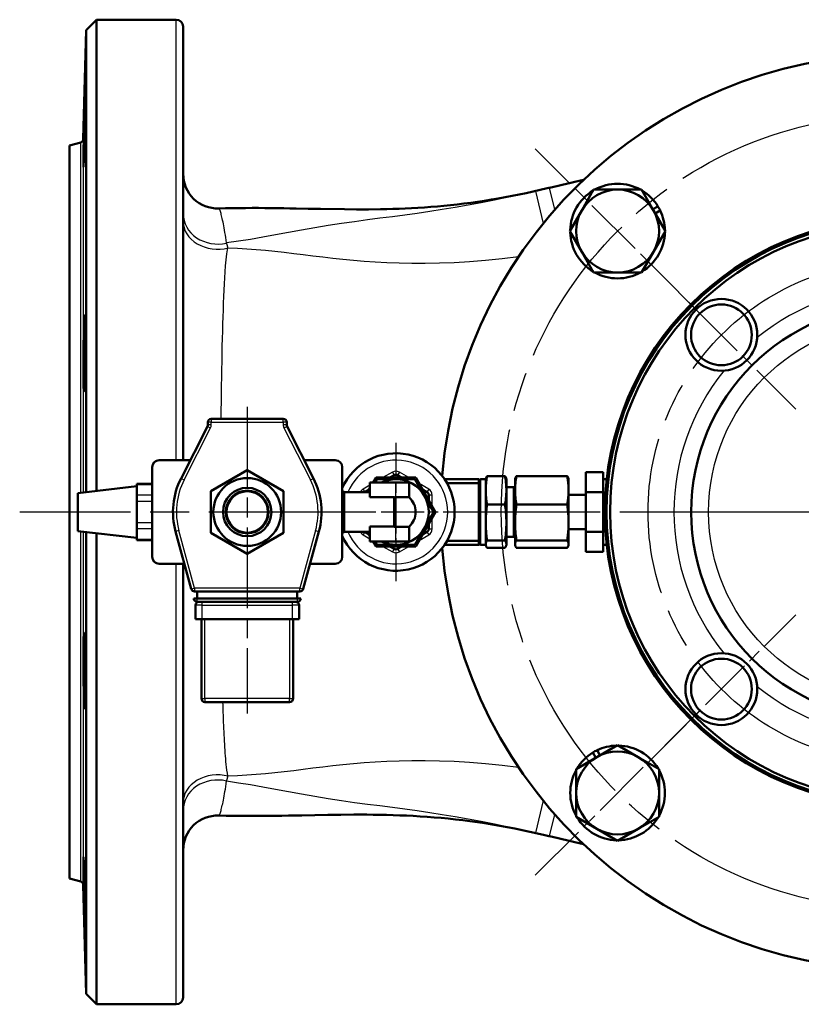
# Model space of a CAD drawing. Header units: millimetres. Extents: x 153 to 1407, y 510 to 1985.
# Tile 1 of 15: x 290 to 516, y 520 to 805. Entities that reach past the tile are written whole.
import ezdxf

# ---------------------------------------------------------------- set-up
doc = ezdxf.new("R2010")
doc.units = ezdxf.units.MM
doc.header["$LTSCALE"] = 8
doc.linetypes.add('CHAIN', pattern=[0.3543, 0.2362, -0.0295, 0.0591, -0.0295])
for name, color, linetype, lineweight in [('Gewinde(DIN)', 3, 'Continuous', 25), ('Mittellinie(DIN)', 4, 'CHAIN', 25), ('Mittelpunktmarkierung(DIN)', 4, 'CHAIN', 25), ('Sichtbare Kanten(DIN)', 7, 'Continuous', 50), ('Sichtbare tangentiale Kanten(DIN)', 3, 'Continuous', 25)]:
    doc.layers.add(name, color=color, linetype=linetype, lineweight=lineweight)

msp = doc.modelspace()

# ---------------------------------------------------------------- linework, layer by layer
at = {"layer": 'Gewinde(DIN)'}
msp.add_arc((355.6, 662.96), 7, 80, 350, dxfattribs=at)
at = {"layer": 'Mittellinie(DIN)', "linetype": 'CHAIN', "ltscale": 12.330686}
msp.add_line((355.6, 693.41), (355.6, 604.64), dxfattribs=at)
at = {"layer": 'Mittellinie(DIN)', "linetype": 'CHAIN', "ltscale": 23.990969}
for radius in [115, 72.5]:
    msp.add_circle((544.12, 662.96), radius, dxfattribs=at)
at = {"layer": 'Mittelpunktmarkierung(DIN)', "linetype": 'CHAIN', "ltscale": 9.361822}
for p, q in [((486.64, 720.45), (438.98, 768.11)), ((438.98, 557.82), (486.64, 605.47))]:
    msp.add_line(p, q, dxfattribs=at)
at = {"layer": 'Mittelpunktmarkierung(DIN)', "linetype": 'CHAIN', "ltscale": 8.445076}
for p, q in [((514.36, 692.73), (471.36, 735.72)), ((471.36, 590.2), (514.36, 633.19))]:
    msp.add_line(p, q, dxfattribs=at)
at = {"layer": 'Mittelpunktmarkierung(DIN)', "linetype": 'CHAIN', "ltscale": 5.555937}
msp.add_line((398.63, 682.96), (398.63, 642.96), dxfattribs=at)
at = {"layer": 'Mittelpunktmarkierung(DIN)', "linetype": 'CHAIN', "ltscale": 23.990969}
for p, q in [((797.79, 662.96), (289.73, 662.96)), ((624.12, 662.96), (464.12, 662.96))]:
    msp.add_line(p, q, dxfattribs=at)
at = {"layer": 'Mittelpunktmarkierung(DIN)', "linetype": 'CHAIN', "ltscale": 6.350798}
msp.add_line((424.35, 662.96), (378.63, 662.96), dxfattribs=at)
at = {"layer": 'Sichtbare Kanten(DIN)'}
for p, q in [((308.97, 802.46), (311.97, 805.46)), ((311.97, 669.09), (311.97, 805.46)), ((311.97, 805.46), (335.05, 805.46)), ((308.14, 770.88), (308.97, 802.46)), ((308.97, 802.46), (308.97, 668.74)), ((337.05, 803.46), (337.05, 677.96)), ((304.12, 769.06), (307.4, 769.94)), ((304.12, 556.86), (304.12, 769.06)), ((452.42, 750.28), (455.88, 756.28)), ((455.88, 756.28), (462.81, 756.28)), ((462.81, 756.28), (469.74, 756.28)), ((469.74, 756.28), (473.2, 750.28)), ((448.95, 744.28), (452.42, 750.28)), ((473, 750.62), (474.49, 751.43)), ((473.2, 750.28), (476.66, 744.28)), ((475.16, 750.2), (473.7, 749.41)), ((452.42, 738.28), (448.95, 744.28)), ((476.66, 744.28), (473.2, 738.28)), ((455.88, 732.28), (452.42, 738.28)), ((473.2, 738.28), (469.74, 732.28)), ((462.81, 732.28), (455.88, 732.28)), ((469.74, 732.28), (462.81, 732.28)), ((366.02, 689.96), (345.18, 689.96)), ((344.07, 687.75), (336.43, 672.7)), ((344.18, 688.96), (344.18, 688.2)), ((367.02, 688.2), (367.02, 688.96)), ((374.77, 672.7), (367.13, 687.75)), ((328.1, 649.96), (328.1, 675.96)), ((330.1, 677.96), (339.1, 677.96)), ((372.1, 677.96), (381.1, 677.96)), ((383.1, 675.96), (383.1, 649.96)), ((345.1, 669.02), (355.6, 675.09)), ((355.6, 675.09), (366.1, 669.02)), ((392.88, 672.92), (392.04, 671.46)), ((404.38, 672.92), (392.88, 672.92)), ((396.88, 672.92), (398.13, 673.64)), ((399.13, 673.64), (400.38, 672.92)), ((410.13, 662.96), (404.38, 672.92)), ((424.62, 672.46), (424.67, 672.65)), ((425.02, 673.35), (430.23, 673.35)), ((430.62, 672.46), (430.57, 672.65)), ((433.12, 672.46), (433.17, 672.65)), ((448.23, 673.35), (433.52, 673.35)), ((448.62, 672.46), (448.58, 672.65)), ((453.62, 674.46), (458.62, 674.46)), ((453.62, 668.71), (453.62, 674.46)), ((458.62, 674.46), (458.62, 668.71)), ((306.6, 668.46), (323.6, 670.46)), ((323.6, 670.89), (323.6, 671.15)), ((323.6, 671.15), (328.1, 671.15)), ((323.6, 670.06), (323.6, 670.89)), ((323.6, 670.06), (323.6, 668.62)), ((391.13, 669.89), (390.42, 668.66)), ((391.13, 667.21), (391.13, 671.46)), ((398.63, 671.46), (391.13, 671.46)), ((393.15, 672.46), (392.57, 671.46)), ((398.63, 672.46), (393.15, 672.46)), ((404.12, 672.46), (398.63, 672.46)), ((398.63, 671.46), (402.45, 671.46)), ((402.45, 667.23), (402.45, 671.46)), ((406.86, 667.71), (404.12, 672.46)), ((412.73, 672.46), (422.63, 672.46)), ((413.43, 671.33), (422.63, 671.33)), ((422.63, 671.33), (422.63, 672.46)), ((422.63, 671.33), (422.63, 654.6)), ((424.62, 672.46), (423.19, 672.46)), ((424.62, 653.46), (424.62, 672.46)), ((430.62, 653.46), (430.62, 672.46)), ((432.81, 670.15), (430.62, 670.15)), ((432.81, 670.15), (433.12, 670.46)), ((432.81, 655.77), (432.81, 670.15)), ((433.12, 669.33), (433.12, 672.46)), ((448.62, 669.33), (448.62, 672.46)), ((459.66, 672.46), (458.62, 672.46)), ((306.6, 668.46), (306.6, 657.46)), ((323.6, 667.79), (323.6, 668.62)), ((323.6, 666.06), (323.6, 667.79)), ((345.1, 656.9), (345.1, 669.02)), ((366.1, 669.02), (366.1, 656.9)), ((383.63, 668.66), (383.1, 669.2)), ((383.63, 668.66), (383.63, 657.26)), ((383.63, 668.66), (391.13, 668.66)), ((389.63, 668.74), (390.88, 669.46)), ((391.13, 668.97), (390.95, 668.66)), ((391.13, 667.21), (398.15, 667.21)), ((398.15, 658.72), (398.15, 667.21)), ((406.38, 669.46), (407.63, 668.74)), ((409.6, 662.96), (406.86, 667.71)), ((408.13, 667.87), (408.13, 666.43)), ((433.12, 669.12), (433.12, 669.33)), ((433.12, 660.03), (433.12, 669.12)), ((448.62, 669.33), (448.62, 669.12)), ((448.62, 660.03), (448.62, 669.12)), ((453.62, 667.96), (448.62, 667.96)), ((453.62, 668.71), (458.62, 668.71)), ((453.62, 657.21), (453.62, 668.71)), ((458.62, 668.71), (458.62, 657.21)), ((323.6, 664.4), (323.6, 666.06)), ((323.6, 664.4), (323.6, 661.53)), ((425.02, 665.1), (430.23, 665.1)), ((448.23, 665.1), (433.52, 665.1)), ((323.6, 659.87), (323.6, 661.53)), ((404.38, 653), (410.13, 662.96)), ((406.86, 658.21), (409.6, 662.96)), ((323.6, 658.14), (323.6, 659.87)), ((398.15, 658.72), (391.13, 658.72)), ((391.13, 654.46), (391.13, 658.72)), ((402.45, 654.46), (402.45, 658.7)), ((408.13, 659.5), (408.13, 658.06)), ((433.12, 659.78), (433.12, 660.03)), ((433.12, 653.67), (433.12, 659.78)), ((448.62, 660.03), (448.62, 659.78)), ((448.62, 653.67), (448.62, 659.78)), ((306.6, 657.46), (323.6, 655.46)), ((308.97, 657.18), (308.97, 523.46)), ((311.97, 520.46), (311.97, 656.83)), ((323.6, 657.31), (323.6, 658.14)), ((323.6, 657.31), (323.6, 655.87)), ((323.6, 655.04), (323.6, 655.87)), ((334.86, 657.29), (339.4, 640.7)), ((355.6, 650.84), (345.1, 656.9)), ((366.1, 656.9), (355.6, 650.84)), ((371.8, 640.7), (376.34, 657.29)), ((383.63, 657.26), (383.1, 656.73)), ((383.63, 657.26), (391.13, 657.26)), ((390.88, 656.47), (389.63, 657.19)), ((390.42, 657.26), (391.13, 656.03)), ((390.95, 657.26), (391.13, 656.95)), ((404.12, 653.46), (406.86, 658.21)), ((407.63, 657.19), (406.38, 656.47)), ((432.81, 655.77), (430.62, 655.77)), ((432.81, 655.77), (433.12, 655.46)), ((453.62, 657.96), (448.62, 657.96)), ((458.62, 657.21), (453.62, 657.21)), ((453.62, 651.46), (453.62, 657.21)), ((458.62, 657.21), (458.62, 651.46)), ((323.6, 654.77), (323.6, 655.04)), ((323.6, 654.77), (328.1, 654.77)), ((398.63, 654.46), (391.13, 654.46)), ((392.04, 654.46), (392.88, 653)), ((392.57, 654.46), (393.15, 653.46)), ((392.88, 653), (404.38, 653)), ((393.15, 653.46), (398.63, 653.46)), ((398.13, 652.28), (396.88, 653)), ((398.63, 654.46), (402.45, 654.46)), ((398.63, 653.46), (404.12, 653.46)), ((400.38, 653), (399.13, 652.28)), ((412.73, 653.46), (422.63, 653.46)), ((413.43, 654.6), (422.63, 654.6)), ((422.63, 653.46), (422.63, 654.6)), ((424.62, 653.46), (423.19, 653.46)), ((424.62, 653.46), (424.67, 653.28)), ((425.02, 654.71), (430.23, 654.71)), ((430.62, 653.46), (430.57, 653.28)), ((433.12, 653.62), (433.12, 653.67)), ((433.12, 653.46), (433.12, 653.62)), ((433.12, 653.46), (433.17, 653.28)), ((448.23, 654.71), (433.52, 654.71)), ((448.62, 653.46), (448.58, 653.28)), ((448.62, 653.67), (448.62, 653.62)), ((448.62, 653.46), (448.62, 653.62)), ((459.66, 653.46), (458.62, 653.46)), ((425.02, 652.58), (430.23, 652.58)), ((448.23, 652.58), (433.52, 652.58)), ((453.62, 651.46), (458.62, 651.46)), ((337.41, 647.96), (330.1, 647.96)), ((337.05, 647.96), (337.05, 522.46)), ((381.1, 647.96), (373.79, 647.96)), ((340.36, 639.96), (370.84, 639.96)), ((341.1, 639.96), (341.1, 637.96)), ((370.1, 639.96), (370.1, 637.96)), ((340.1, 637.96), (341.1, 637.96)), ((340.6, 635.96), (340.6, 631.96)), ((341.1, 637.96), (370.1, 637.96)), ((341.1, 636.96), (370.1, 636.96)), ((370.1, 637.96), (371.1, 637.96)), ((370.6, 631.96), (370.6, 635.96)), ((342.6, 631.96), (340.6, 631.96)), ((342.35, 631.96), (342.35, 608.96)), ((368.6, 631.96), (342.6, 631.96)), ((370.6, 631.96), (368.6, 631.96)), ((368.85, 608.96), (368.85, 631.96)), ((343.35, 607.96), (367.85, 607.96)), ((456.47, 591.84), (455.66, 593.33)), ((456.81, 592.04), (462.81, 595.5)), ((456.89, 594), (457.68, 592.54)), ((462.81, 595.5), (468.81, 592.04)), ((450.81, 588.57), (456.81, 592.04)), ((468.81, 592.04), (474.81, 588.57)), ((450.81, 581.65), (450.81, 588.57)), ((474.81, 588.57), (474.81, 581.65)), ((450.81, 574.72), (450.81, 581.65)), ((474.81, 581.65), (474.81, 574.72)), ((456.81, 571.25), (450.81, 574.72)), ((474.81, 574.72), (468.81, 571.25)), ((462.81, 567.79), (456.81, 571.25)), ((468.81, 571.25), (462.81, 567.79)), ((304.12, 556.86), (307.4, 555.98)), ((308.14, 555.04), (308.97, 523.46)), ((308.97, 523.46), (311.97, 520.46)), ((311.97, 520.46), (335.05, 520.46))]:
    msp.add_line(p, q, dxfattribs=at)
at = {"layer": 'Sichtbare Kanten(DIN)', "flags": 128}
for points in [[(308.45, 768.7), (308.37, 766.37), (308.3, 764.5), (308.24, 763.32), (308.2, 762.84), (308.18, 763.12), (308.17, 764.11), (308.19, 765.79), (308.23, 768.04), (308.29, 770.61), (308.35, 773.49), (308.43, 776.37), (308.5, 779), (308.57, 781.36), (308.64, 783.18), (308.69, 784.34), (308.72, 784.82), (308.75, 784.53), (308.75, 783.55), (308.73, 781.89), (308.7, 779.64), (308.65, 777.08), (308.59, 774.26), (308.52, 771.37), (308.45, 768.7)], [(347.34, 750.82), (349.3, 750.87), (351.25, 750.91), (353.18, 750.94), (355.09, 750.95), (356.98, 750.96), (358.86, 750.96), (360.72, 750.95), (362.56, 750.93), (364.38, 750.91), (366.18, 750.88), (367.97, 750.85), (369.75, 750.82), (373.27, 750.75), (376.77, 750.68), (383.71, 750.58), (387.19, 750.56), (390.68, 750.57), (394.2, 750.61), (395.97, 750.64), (397.76, 750.69), (399.55, 750.75), (401.36, 750.83), (403.19, 750.92), (405.02, 751.02), (406.87, 751.14), (408.74, 751.27), (410.63, 751.43), (412.53, 751.6), (414.45, 751.79), (416.38, 752.01), (418.33, 752.24), (420.3, 752.49), (422.27, 752.76), (424.26, 753.06), (426.26, 753.37), (428.27, 753.71), (430.29, 754.07), (432.31, 754.45), (434.34, 754.85), (436.37, 755.27), (438.4, 755.71), (440.42, 756.17), (442.45, 756.65), (442.95, 756.77), (443.08, 756.8), (443.11, 756.81), (443.12, 756.82), (443.12, 756.82), (443.12, 756.82), (443.12, 756.82), (443.12, 756.82), (443.12, 756.82), (443.12, 756.82)], [(308.45, 698.38), (308.37, 697.9), (308.3, 698.17), (308.24, 699.15), (308.2, 700.82), (308.18, 703.08), (308.17, 705.65), (308.19, 708.51), (308.23, 711.41), (308.29, 714.04), (308.35, 716.42), (308.43, 718.25), (308.5, 719.4), (308.57, 719.88), (308.64, 719.59), (308.69, 718.6), (308.72, 716.92), (308.75, 714.68), (308.75, 712.13), (308.73, 709.29), (308.7, 706.4), (308.65, 703.76), (308.59, 701.42), (308.52, 699.56), (308.45, 698.38)], [(398.13, 673.64), (398.17, 673.66), (398.21, 673.68), (398.25, 673.7), (398.29, 673.72), (398.33, 673.73), (398.37, 673.74), (398.42, 673.75), (398.46, 673.76), (398.5, 673.77), (398.54, 673.77), (398.59, 673.78), (398.63, 673.78), (398.67, 673.78), (398.72, 673.77), (398.76, 673.77), (398.8, 673.76), (398.85, 673.75), (398.89, 673.74), (398.93, 673.73), (398.97, 673.72), (399.01, 673.7), (399.05, 673.68), (399.09, 673.66), (399.13, 673.64)], [(425.02, 665.1), (424.95, 665.49), (424.89, 665.87), (424.84, 666.23), (424.79, 666.59), (424.75, 666.94), (424.72, 667.28), (424.69, 667.61), (424.67, 667.94), (424.65, 668.26), (424.64, 668.59), (424.63, 668.91), (424.62, 669.22), (424.63, 669.54), (424.64, 669.86), (424.65, 670.19), (424.67, 670.51), (424.69, 670.84), (424.72, 671.17), (424.75, 671.51), (424.79, 671.86), (424.84, 672.22), (424.89, 672.58), (424.95, 672.96), (425.02, 673.35)], [(425.02, 673.35), (425, 673.32), (424.98, 673.29), (424.95, 673.25), (424.94, 673.22), (424.92, 673.19), (424.9, 673.16), (424.88, 673.13), (424.86, 673.1), (424.85, 673.07), (424.83, 673.04), (424.82, 673.01), (424.8, 672.98), (424.79, 672.95), (424.77, 672.92), (424.76, 672.9), (424.75, 672.87), (424.74, 672.84), (424.73, 672.81), (424.72, 672.78), (424.71, 672.76), (424.7, 672.73), (424.69, 672.7), (424.68, 672.68), (424.67, 672.65)], [(430.57, 672.65), (430.57, 672.68), (430.56, 672.7), (430.55, 672.73), (430.54, 672.76), (430.53, 672.78), (430.52, 672.81), (430.51, 672.84), (430.5, 672.87), (430.49, 672.9), (430.47, 672.92), (430.46, 672.95), (430.45, 672.98), (430.43, 673.01), (430.42, 673.04), (430.4, 673.07), (430.39, 673.1), (430.37, 673.13), (430.35, 673.16), (430.33, 673.19), (430.31, 673.22), (430.29, 673.25), (430.27, 673.29), (430.25, 673.32), (430.23, 673.35)], [(430.23, 673.35), (430.3, 672.96), (430.36, 672.58), (430.41, 672.22), (430.46, 671.86), (430.5, 671.51), (430.53, 671.17), (430.56, 670.84), (430.58, 670.51), (430.6, 670.19), (430.61, 669.86), (430.62, 669.54), (430.62, 669.22), (430.62, 668.91), (430.61, 668.59), (430.6, 668.26), (430.58, 667.94), (430.56, 667.61), (430.53, 667.28), (430.5, 666.94), (430.46, 666.59), (430.41, 666.23), (430.36, 665.87), (430.3, 665.49), (430.23, 665.1)], [(433.12, 669.33), (433.13, 669.49), (433.13, 669.65), (433.13, 669.81), (433.14, 669.97), (433.14, 670.13), (433.15, 670.29), (433.16, 670.45), (433.17, 670.62), (433.18, 670.78), (433.2, 670.94), (433.21, 671.1), (433.23, 671.27), (433.24, 671.43), (433.26, 671.6), (433.28, 671.77), (433.3, 671.94), (433.32, 672.11), (433.35, 672.28), (433.37, 672.45), (433.4, 672.63), (433.43, 672.8), (433.46, 672.98), (433.49, 673.17), (433.52, 673.35)], [(433.52, 673.35), (433.5, 673.32), (433.48, 673.29), (433.46, 673.26), (433.44, 673.22), (433.42, 673.19), (433.4, 673.16), (433.38, 673.13), (433.37, 673.1), (433.35, 673.07), (433.33, 673.05), (433.32, 673.02), (433.3, 672.99), (433.29, 672.96), (433.28, 672.93), (433.26, 672.9), (433.25, 672.87), (433.24, 672.84), (433.23, 672.82), (433.22, 672.79), (433.21, 672.76), (433.2, 672.73), (433.19, 672.7), (433.18, 672.68), (433.17, 672.65)], [(448.23, 673.35), (448.26, 673.17), (448.29, 672.98), (448.32, 672.8), (448.35, 672.63), (448.38, 672.45), (448.4, 672.28), (448.43, 672.11), (448.45, 671.94), (448.47, 671.77), (448.49, 671.6), (448.51, 671.43), (448.52, 671.27), (448.54, 671.1), (448.55, 670.94), (448.57, 670.78), (448.58, 670.62), (448.59, 670.45), (448.6, 670.29), (448.6, 670.13), (448.61, 669.97), (448.62, 669.81), (448.62, 669.65), (448.62, 669.49), (448.62, 669.33)], [(448.58, 672.65), (448.57, 672.68), (448.56, 672.7), (448.55, 672.73), (448.54, 672.76), (448.53, 672.79), (448.52, 672.82), (448.51, 672.84), (448.5, 672.87), (448.49, 672.9), (448.47, 672.93), (448.46, 672.96), (448.45, 672.99), (448.43, 673.02), (448.42, 673.05), (448.4, 673.07), (448.38, 673.1), (448.37, 673.13), (448.35, 673.16), (448.33, 673.19), (448.31, 673.22), (448.29, 673.26), (448.27, 673.29), (448.25, 673.32), (448.23, 673.35)], [(389.52, 668.66), (389.53, 668.67), (389.53, 668.67), (389.54, 668.67), (389.54, 668.68), (389.55, 668.68), (389.55, 668.68), (389.55, 668.69), (389.56, 668.69), (389.56, 668.69), (389.57, 668.7), (389.57, 668.7), (389.58, 668.7), (389.58, 668.71), (389.58, 668.71), (389.59, 668.71), (389.59, 668.71), (389.6, 668.72), (389.6, 668.72), (389.61, 668.72), (389.61, 668.73), (389.62, 668.73), (389.62, 668.73), (389.63, 668.73), (389.63, 668.74)], [(402.45, 667.23), (402.44, 667.23), (402.41, 667.23), (402.37, 667.23), (402.32, 667.23), (402.24, 667.23), (402.15, 667.23), (402.05, 667.23), (401.93, 667.23), (401.79, 667.23), (401.65, 667.23), (401.49, 667.23), (401.32, 667.23), (401.15, 667.23), (400.96, 667.23), (400.76, 667.24), (400.54, 667.24), (400.32, 667.24), (400.09, 667.24), (399.85, 667.24), (399.61, 667.24), (399.36, 667.24), (399.12, 667.24), (398.87, 667.24), (398.63, 667.24)], [(407.63, 668.74), (407.67, 668.71), (407.7, 668.69), (407.74, 668.66), (407.77, 668.64), (407.81, 668.61), (407.84, 668.58), (407.87, 668.54), (407.9, 668.51), (407.92, 668.48), (407.95, 668.44), (407.97, 668.41), (408, 668.37), (408.02, 668.33), (408.04, 668.29), (408.05, 668.25), (408.07, 668.21), (408.08, 668.17), (408.1, 668.13), (408.11, 668.09), (408.11, 668.04), (408.12, 668), (408.13, 667.96), (408.13, 667.91), (408.13, 667.87)], [(433.52, 665.1), (433.49, 665.28), (433.46, 665.47), (433.43, 665.64), (433.4, 665.82), (433.37, 666), (433.35, 666.17), (433.32, 666.34), (433.3, 666.51), (433.28, 666.68), (433.26, 666.85), (433.24, 667.01), (433.23, 667.18), (433.21, 667.34), (433.2, 667.51), (433.18, 667.67), (433.17, 667.83), (433.16, 667.99), (433.15, 668.16), (433.14, 668.32), (433.14, 668.48), (433.13, 668.64), (433.13, 668.8), (433.13, 668.96), (433.12, 669.12)], [(448.62, 669.12), (448.62, 668.96), (448.62, 668.8), (448.62, 668.64), (448.61, 668.48), (448.6, 668.32), (448.6, 668.16), (448.59, 667.99), (448.58, 667.83), (448.57, 667.67), (448.55, 667.51), (448.54, 667.34), (448.52, 667.18), (448.51, 667.01), (448.49, 666.85), (448.47, 666.68), (448.45, 666.51), (448.43, 666.34), (448.4, 666.17), (448.38, 666), (448.35, 665.82), (448.32, 665.64), (448.29, 665.47), (448.26, 665.28), (448.23, 665.1)], [(425.02, 654.71), (424.95, 655.2), (424.89, 655.68), (424.84, 656.14), (424.79, 656.59), (424.75, 657.02), (424.72, 657.45), (424.69, 657.87), (424.67, 658.29), (424.65, 658.7), (424.64, 659.1), (424.63, 659.5), (424.62, 659.91), (424.63, 660.31), (424.64, 660.71), (424.65, 661.12), (424.67, 661.53), (424.69, 661.94), (424.72, 662.36), (424.75, 662.79), (424.79, 663.23), (424.84, 663.67), (424.89, 664.13), (424.95, 664.61), (425.02, 665.1)], [(430.23, 665.1), (430.3, 664.61), (430.36, 664.13), (430.41, 663.67), (430.46, 663.23), (430.5, 662.79), (430.53, 662.36), (430.56, 661.94), (430.58, 661.53), (430.6, 661.12), (430.61, 660.71), (430.62, 660.31), (430.62, 659.91), (430.62, 659.5), (430.61, 659.1), (430.6, 658.7), (430.58, 658.29), (430.56, 657.87), (430.53, 657.45), (430.5, 657.02), (430.46, 656.59), (430.41, 656.14), (430.36, 655.68), (430.3, 655.2), (430.23, 654.71)], [(433.12, 660.03), (433.13, 660.24), (433.13, 660.44), (433.13, 660.64), (433.14, 660.85), (433.14, 661.05), (433.15, 661.25), (433.16, 661.45), (433.17, 661.66), (433.18, 661.86), (433.2, 662.07), (433.21, 662.27), (433.23, 662.48), (433.24, 662.69), (433.26, 662.9), (433.28, 663.11), (433.3, 663.32), (433.32, 663.53), (433.35, 663.75), (433.37, 663.97), (433.4, 664.19), (433.43, 664.41), (433.46, 664.64), (433.49, 664.87), (433.52, 665.1)], [(448.23, 665.1), (448.26, 664.87), (448.29, 664.64), (448.32, 664.41), (448.35, 664.19), (448.38, 663.97), (448.4, 663.75), (448.43, 663.53), (448.45, 663.32), (448.47, 663.11), (448.49, 662.9), (448.51, 662.69), (448.52, 662.48), (448.54, 662.27), (448.55, 662.07), (448.57, 661.86), (448.58, 661.66), (448.59, 661.45), (448.6, 661.25), (448.6, 661.05), (448.61, 660.85), (448.62, 660.64), (448.62, 660.44), (448.62, 660.24), (448.62, 660.03)], [(398.63, 658.69), (398.87, 658.69), (399.12, 658.69), (399.36, 658.69), (399.61, 658.69), (399.85, 658.69), (400.09, 658.69), (400.32, 658.69), (400.54, 658.69), (400.76, 658.69), (400.96, 658.69), (401.15, 658.69), (401.32, 658.69), (401.49, 658.69), (401.65, 658.69), (401.79, 658.69), (401.93, 658.69), (402.05, 658.69), (402.15, 658.69), (402.24, 658.69), (402.32, 658.69), (402.37, 658.7), (402.41, 658.7), (402.44, 658.7), (402.45, 658.7)], [(433.52, 654.71), (433.49, 654.94), (433.46, 655.17), (433.43, 655.4), (433.4, 655.62), (433.37, 655.84), (433.35, 656.06), (433.32, 656.28), (433.3, 656.49), (433.28, 656.7), (433.26, 656.92), (433.24, 657.12), (433.23, 657.33), (433.21, 657.54), (433.2, 657.74), (433.18, 657.95), (433.17, 658.15), (433.16, 658.36), (433.15, 658.56), (433.14, 658.76), (433.14, 658.97), (433.13, 659.17), (433.13, 659.37), (433.13, 659.58), (433.12, 659.78)], [(448.62, 659.78), (448.62, 659.58), (448.62, 659.37), (448.62, 659.17), (448.61, 658.97), (448.6, 658.76), (448.6, 658.56), (448.59, 658.36), (448.58, 658.15), (448.57, 657.95), (448.55, 657.74), (448.54, 657.54), (448.52, 657.33), (448.51, 657.12), (448.49, 656.92), (448.47, 656.7), (448.45, 656.49), (448.43, 656.28), (448.4, 656.06), (448.38, 655.84), (448.35, 655.62), (448.32, 655.4), (448.29, 655.17), (448.26, 654.94), (448.23, 654.71)], [(389.63, 657.19), (389.63, 657.19), (389.62, 657.19), (389.62, 657.2), (389.61, 657.2), (389.61, 657.2), (389.6, 657.21), (389.6, 657.21), (389.59, 657.21), (389.59, 657.21), (389.58, 657.22), (389.58, 657.22), (389.58, 657.22), (389.57, 657.23), (389.57, 657.23), (389.56, 657.23), (389.56, 657.23), (389.55, 657.24), (389.55, 657.24), (389.55, 657.24), (389.54, 657.25), (389.54, 657.25), (389.53, 657.25), (389.53, 657.26), (389.52, 657.26)], [(408.13, 658.06), (408.13, 658.01), (408.13, 657.97), (408.12, 657.92), (408.11, 657.88), (408.11, 657.84), (408.1, 657.8), (408.08, 657.75), (408.07, 657.71), (408.05, 657.67), (408.04, 657.63), (408.02, 657.59), (408, 657.56), (407.97, 657.52), (407.95, 657.48), (407.92, 657.45), (407.9, 657.41), (407.87, 657.38), (407.84, 657.35), (407.81, 657.32), (407.77, 657.29), (407.74, 657.26), (407.7, 657.24), (407.67, 657.21), (407.63, 657.19)], [(425.02, 652.58), (424.95, 652.68), (424.89, 652.77), (424.84, 652.87), (424.79, 652.96), (424.75, 653.05), (424.72, 653.14), (424.69, 653.23), (424.67, 653.31), (424.65, 653.39), (424.64, 653.48), (424.63, 653.56), (424.62, 653.64), (424.63, 653.73), (424.64, 653.81), (424.65, 653.89), (424.67, 653.98), (424.69, 654.06), (424.72, 654.15), (424.75, 654.24), (424.79, 654.33), (424.84, 654.42), (424.89, 654.51), (424.95, 654.61), (425.02, 654.71)], [(430.23, 654.71), (430.3, 654.61), (430.36, 654.51), (430.41, 654.42), (430.46, 654.33), (430.5, 654.24), (430.53, 654.15), (430.56, 654.06), (430.58, 653.98), (430.6, 653.89), (430.61, 653.81), (430.62, 653.73), (430.62, 653.64), (430.62, 653.56), (430.61, 653.48), (430.6, 653.39), (430.58, 653.31), (430.56, 653.23), (430.53, 653.14), (430.5, 653.05), (430.46, 652.96), (430.41, 652.87), (430.36, 652.77), (430.3, 652.68), (430.23, 652.58)], [(433.12, 653.67), (433.13, 653.71), (433.13, 653.75), (433.13, 653.8), (433.14, 653.84), (433.14, 653.88), (433.15, 653.92), (433.16, 653.96), (433.17, 654), (433.18, 654.05), (433.2, 654.09), (433.21, 654.13), (433.23, 654.17), (433.24, 654.22), (433.26, 654.26), (433.28, 654.3), (433.3, 654.35), (433.32, 654.39), (433.35, 654.44), (433.37, 654.48), (433.4, 654.53), (433.43, 654.57), (433.46, 654.62), (433.49, 654.67), (433.52, 654.71)], [(433.52, 652.58), (433.49, 652.62), (433.46, 652.67), (433.43, 652.72), (433.4, 652.76), (433.37, 652.81), (433.35, 652.85), (433.32, 652.9), (433.3, 652.94), (433.28, 652.99), (433.26, 653.03), (433.24, 653.07), (433.23, 653.11), (433.21, 653.16), (433.2, 653.2), (433.18, 653.24), (433.17, 653.28), (433.16, 653.33), (433.15, 653.37), (433.14, 653.41), (433.14, 653.45), (433.13, 653.49), (433.13, 653.53), (433.13, 653.58), (433.12, 653.62)], [(448.23, 654.71), (448.26, 654.67), (448.29, 654.62), (448.32, 654.57), (448.35, 654.53), (448.38, 654.48), (448.4, 654.44), (448.43, 654.39), (448.45, 654.35), (448.47, 654.3), (448.49, 654.26), (448.51, 654.22), (448.52, 654.17), (448.54, 654.13), (448.55, 654.09), (448.57, 654.05), (448.58, 654), (448.59, 653.96), (448.6, 653.92), (448.6, 653.88), (448.61, 653.84), (448.62, 653.8), (448.62, 653.75), (448.62, 653.71), (448.62, 653.67)], [(448.62, 653.62), (448.62, 653.58), (448.62, 653.53), (448.62, 653.49), (448.61, 653.45), (448.6, 653.41), (448.6, 653.37), (448.59, 653.33), (448.58, 653.28), (448.57, 653.24), (448.55, 653.2), (448.54, 653.16), (448.52, 653.11), (448.51, 653.07), (448.49, 653.03), (448.47, 652.99), (448.45, 652.94), (448.43, 652.9), (448.4, 652.85), (448.38, 652.81), (448.35, 652.76), (448.32, 652.72), (448.29, 652.67), (448.26, 652.62), (448.23, 652.58)], [(399.13, 652.28), (399.09, 652.26), (399.05, 652.24), (399.01, 652.22), (398.97, 652.21), (398.93, 652.19), (398.89, 652.18), (398.85, 652.17), (398.8, 652.16), (398.76, 652.16), (398.72, 652.15), (398.67, 652.15), (398.63, 652.15), (398.59, 652.15), (398.54, 652.15), (398.5, 652.16), (398.46, 652.16), (398.42, 652.17), (398.37, 652.18), (398.33, 652.19), (398.29, 652.21), (398.25, 652.22), (398.21, 652.24), (398.17, 652.26), (398.13, 652.28)], [(308.45, 607.31), (308.37, 608.96), (308.3, 611.21), (308.24, 613.79), (308.2, 616.63), (308.18, 619.54), (308.17, 622.18), (308.19, 624.55), (308.23, 626.4), (308.29, 627.56), (308.35, 628.03), (308.43, 627.74), (308.5, 626.75), (308.57, 625.06), (308.64, 622.82), (308.69, 620.27), (308.72, 617.41), (308.75, 614.53), (308.75, 611.9), (308.73, 609.55), (308.7, 607.71), (308.65, 606.53), (308.59, 606.05), (308.52, 606.32), (308.45, 607.31)], [(443.12, 569.11), (443.12, 569.11), (443.12, 569.11), (443.12, 569.11), (443.11, 569.11), (443.08, 569.12), (443.01, 569.14), (442.87, 569.17), (441.79, 569.43), (439.6, 569.94), (437.42, 570.43), (435.23, 570.89), (433.04, 571.33), (430.86, 571.75), (428.68, 572.14), (426.51, 572.51), (424.36, 572.85), (422.21, 573.17), (420.08, 573.46), (417.97, 573.73), (415.87, 573.98), (413.79, 574.2), (411.72, 574.4), (409.68, 574.58), (407.66, 574.73), (405.66, 574.87), (403.68, 574.98), (401.71, 575.08), (399.75, 575.16), (397.81, 575.23), (395.89, 575.28), (393.98, 575.32), (392.07, 575.35), (390.18, 575.36), (386.43, 575.36), (382.68, 575.33), (378.94, 575.28), (375.19, 575.21), (371.41, 575.14), (369.5, 575.1), (367.58, 575.07), (365.65, 575.04), (363.7, 575.01), (361.72, 574.99), (359.73, 574.97), (357.72, 574.97), (355.68, 574.97), (353.63, 574.98), (351.55, 575.01), (349.46, 575.05), (347.34, 575.1)], [(308.45, 548.84), (308.37, 551.65), (308.3, 554.57), (308.24, 557.23), (308.2, 559.58), (308.18, 561.44), (308.17, 562.61), (308.19, 563.09), (308.23, 562.8), (308.29, 561.81), (308.35, 560.11), (308.43, 557.87), (308.5, 555.3), (308.57, 552.44), (308.64, 549.57), (308.69, 546.94), (308.72, 544.59), (308.75, 542.75), (308.75, 541.59), (308.73, 541.11), (308.7, 541.39), (308.65, 542.37), (308.59, 544.02), (308.52, 546.26), (308.45, 548.84)]]:
    msp.add_lwpolyline(points, dxfattribs=at)
at = {"layer": 'Sichtbare Kanten(DIN)'}
for centre, radius in [((544.12, 662.96), 85), ((544.12, 662.96), 84.5), ((544.12, 662.96), 83.5), ((492.86, 714.23), 10.4), ((492.86, 714.23), 8.8), ((544.12, 662.96), 60), ((355.6, 662.96), 9.82), ((355.6, 662.96), 7), ((355.6, 662.96), 6.19), ((355.6, 662.96), 6), ((492.86, 611.7), 10.4), ((492.86, 611.7), 8.8)]:
    msp.add_circle(centre, radius, dxfattribs=at)
for centre, radius, start, end in [((335.05, 803.46), 2, 0, 90), ((544.12, 662.96), 132.5, 184.5243, 175.4757), ((307.14, 770.91), 1, 285, 358.5), ((347.05, 760.82), 10, 180, 271.6561), ((544.12, 342.96), 426, 102.361, 103.7148), ((462.81, 744.28), 13.7, 121.1531, 178.8469), ((462.81, 744.28), 12, 90, 150), ((462.81, 744.28), 13.7, 61.1531, 118.8469), ((462.81, 744.28), 12, 30, 90), ((462.81, 744.28), 13.7, 31.4552, 58.8469), ((462.81, 744.28), 12, 150, 210), ((462.81, 744.28), 12, 330, 30), ((462.81, 744.28), 13.7, 25.5976, 31.4552), ((462.81, 744.28), 13.7, 1.1531, 25.5976), ((462.81, 744.28), 13.7, 181.1531, 238.8469), ((462.81, 744.28), 13.7, 301.1531, 358.8469), ((462.81, 744.28), 12, 210, 270), ((462.81, 744.28), 12, 270, 330), ((462.81, 744.28), 13.7, 241.1531, 298.8469), ((345.18, 688.96), 1, 90, 180), ((366.02, 688.96), 1, 0, 90), ((343.18, 688.2), 1, 333.0808, 0), ((368.02, 688.2), 1, 180, 206.9192), ((398.63, 662.96), 17, 203.9917, 156.0083), ((330.1, 675.96), 2, 90, 180), ((381.1, 675.96), 2, 0, 90), ((355.6, 662.96), 21.5, 153.0808, 195.2936), ((355.6, 662.96), 21.5, 344.7064, 26.9192), ((398.63, 662.96), 9.5, 90, 116.5254), ((398.63, 662.96), 9.5, 30, 90), ((423.19, 671.89), 0.57, 90, 172), ((398.63, 662.96), 9.5, 142.1364, 143.1113), ((398.63, 662.96), 4.27, 90, 96.4212), ((398.63, 662.96), 5, 58.6794, 58.6898), ((398.63, 662.96), 5.72, 311.8101, 48.1899), ((398.63, 662.96), 9.5, 330, 30), ((398.63, 662.96), 4.27, 263.5788, 270), ((398.63, 662.96), 5, 301.3102, 301.3206), ((398.63, 662.96), 9.5, 216.8887, 217.8636), ((398.63, 662.96), 9.5, 270, 330), ((398.63, 662.96), 9.5, 243.4746, 270), ((423.19, 654.03), 0.57, 188, 270), ((330.1, 649.96), 2, 180, 270), ((381.1, 649.96), 2, 270, 0), ((340.36, 640.96), 1, 195.2936, 270), ((370.84, 640.96), 1, 270, 344.7064), ((341.1, 637.96), 1, 180, 270), ((341.6, 635.96), 1, 90, 180), ((369.6, 635.96), 1, 0, 90), ((370.1, 637.96), 1, 270, 0), ((343.35, 608.96), 1, 180, 270), ((367.85, 608.96), 1, 270, 0), ((462.81, 581.65), 13.7, 121.4552, 148.8469), ((462.81, 581.65), 13.7, 115.5976, 121.4552), ((462.81, 581.65), 12, 60, 120), ((462.81, 581.65), 13.7, 91.1531, 115.5976), ((462.81, 581.65), 13.7, 31.1531, 88.8469), ((462.81, 581.65), 12, 120, 180), ((462.81, 581.65), 12, 0, 60), ((462.81, 581.65), 13.7, 151.1531, 208.8469), ((462.81, 581.65), 13.7, 331.1531, 28.8469), ((462.81, 581.65), 12, 180, 240), ((462.81, 581.65), 12, 300, 0), ((347.05, 565.11), 10, 88.3439, 180), ((462.81, 581.65), 13.7, 211.1531, 268.8469), ((462.81, 581.65), 13.7, 271.1531, 328.8469), ((462.81, 581.65), 12, 240, 300), ((544.12, 982.96), 426, 256.2852, 257.639), ((307.14, 555.02), 1, 1.5, 75), ((335.05, 522.46), 2, 270, 0)]:
    msp.add_arc(centre, radius, start, end, dxfattribs=at)
at = {"layer": 'Sichtbare tangentiale Kanten(DIN)'}
for p, q in [((335.05, 677.96), (335.05, 805.46)), ((307.4, 668.56), (307.4, 769.94)), ((308.14, 770.88), (308.14, 668.64)), ((439.02, 755.84), (441.22, 746.43)), ((444.66, 750.51), (443.12, 756.82)), ((345.18, 689.96), (345.18, 688.96)), ((366.02, 688.96), (366.02, 689.96)), ((337.32, 672.24), (344.96, 687.3)), ((344.07, 687.75), (344.96, 687.3)), ((345.18, 688.96), (344.18, 688.96)), ((345.18, 688.2), (344.18, 688.2)), ((345.18, 688.2), (345.18, 688.96)), ((345.18, 688.96), (366.02, 688.96)), ((366.02, 688.96), (366.02, 688.2)), ((367.02, 688.96), (366.02, 688.96)), ((367.02, 688.2), (366.02, 688.2)), ((366.23, 687.3), (367.13, 687.75)), ((366.23, 687.3), (373.88, 672.24)), ((336.43, 672.7), (337.32, 672.24)), ((373.88, 672.24), (374.77, 672.7)), ((397.63, 674.51), (394.88, 672.92)), ((397.63, 674.51), (398.13, 673.64)), ((399.63, 674.51), (399.13, 673.64)), ((402.38, 672.92), (399.63, 674.51)), ((323.6, 670.89), (328.1, 670.89)), ((391.13, 670.76), (389.13, 669.6)), ((398.63, 667.24), (398.63, 671.46)), ((408.13, 669.6), (405.38, 671.19)), ((423.19, 653.46), (423.19, 672.46)), ((328.1, 667.79), (323.6, 667.79)), ((389.13, 669.6), (389.63, 668.74)), ((408.13, 669.6), (407.63, 668.74)), ((409.13, 667.87), (408.13, 667.87)), ((409.13, 664.69), (409.13, 667.87)), ((323.6, 666.06), (328.1, 666.06)), ((409.13, 658.06), (409.13, 661.23)), ((328.1, 659.87), (323.6, 659.87)), ((398.63, 654.46), (398.63, 658.69)), ((307.4, 555.98), (307.4, 657.37)), ((308.14, 657.28), (308.14, 555.04)), ((323.6, 658.14), (328.1, 658.14)), ((335.82, 657.56), (334.86, 657.29)), ((340.36, 640.96), (335.82, 657.56)), ((375.37, 657.56), (370.84, 640.96)), ((375.37, 657.56), (376.34, 657.29)), ((389.63, 657.19), (389.13, 656.32)), ((389.13, 656.32), (391.13, 655.17)), ((405.38, 654.74), (408.13, 656.32)), ((407.63, 657.19), (408.13, 656.32)), ((408.13, 658.06), (409.13, 658.06)), ((328.1, 655.04), (323.6, 655.04)), ((394.88, 653), (397.63, 651.42)), ((399.63, 651.42), (402.38, 653)), ((398.13, 652.28), (397.63, 651.42)), ((399.13, 652.28), (399.63, 651.42)), ((335.05, 520.46), (335.05, 647.96)), ((339.4, 640.7), (340.36, 640.96)), ((340.36, 640.96), (340.36, 639.96)), ((370.84, 640.96), (340.36, 640.96)), ((370.84, 640.96), (371.8, 640.7)), ((370.84, 639.96), (370.84, 640.96)), ((342.6, 635.96), (340.6, 635.96)), ((341.1, 636.96), (341.1, 637.96)), ((342.6, 635.96), (342.6, 636.96)), ((342.6, 631.96), (342.6, 635.96)), ((342.6, 635.96), (368.6, 635.96)), ((368.6, 636.96), (368.6, 635.96)), ((370.6, 635.96), (368.6, 635.96)), ((368.6, 635.96), (368.6, 631.96)), ((370.1, 637.96), (370.1, 636.96)), ((343.35, 608.96), (343.35, 631.96)), ((367.85, 631.96), (367.85, 608.96)), ((342.35, 608.96), (343.35, 608.96)), ((343.35, 608.96), (343.35, 607.96)), ((367.85, 608.96), (343.35, 608.96)), ((367.85, 607.96), (367.85, 608.96)), ((367.85, 608.96), (368.85, 608.96)), ((441.22, 579.49), (439.02, 570.09)), ((443.12, 569.11), (444.66, 575.42))]:
    msp.add_line(p, q, dxfattribs=at)
at = {"layer": 'Sichtbare tangentiale Kanten(DIN)', "flags": 128}
for points in [[(439.02, 755.84), (435.09, 754.94), (431.15, 754.07), (427.22, 753.25), (423.34, 752.48), (419.51, 751.77), (415.77, 751.11), (412.07, 750.5), (408.42, 749.93), (404.8, 749.41), (401.2, 748.91), (397.62, 748.43), (394.03, 747.97), (390.39, 747.5), (386.68, 747), (382.9, 746.47), (379.06, 745.88), (375.19, 745.24), (371.32, 744.56), (367.5, 743.85), (363.76, 743.15), (360.1, 742.49), (356.53, 741.87), (353.04, 741.31), (349.62, 740.83)], [(443.12, 756.82), (442.95, 756.77), (442.78, 756.73), (442.61, 756.69), (442.44, 756.65), (442.27, 756.61), (442.1, 756.57), (441.93, 756.53), (441.76, 756.49), (441.59, 756.44), (441.42, 756.4), (441.25, 756.36), (441.07, 756.32), (440.9, 756.28), (440.73, 756.24), (440.56, 756.2), (440.39, 756.16), (440.22, 756.12), (440.05, 756.08), (439.88, 756.04), (439.71, 756), (439.54, 755.96), (439.37, 755.92), (439.19, 755.88), (439.02, 755.84)], [(349.62, 740.83), (349.5, 741.63), (349.38, 742.4), (349.26, 743.14), (349.14, 743.85), (349.03, 744.53), (348.91, 745.17), (348.8, 745.78), (348.69, 746.35), (348.59, 746.89), (348.48, 747.4), (348.38, 747.87), (348.29, 748.31), (348.19, 748.71), (348.1, 749.08), (348.01, 749.41), (347.93, 749.7), (347.84, 749.97), (347.76, 750.19), (347.69, 750.39), (347.61, 750.54), (347.54, 750.67), (347.47, 750.75), (347.4, 750.8), (347.34, 750.82)], [(348.07, 689.96), (348.1, 692.41), (348.12, 694.82), (348.15, 697.21), (348.19, 699.58), (348.22, 701.92), (348.26, 704.24), (348.3, 706.52), (348.35, 708.77), (348.39, 710.98), (348.44, 713.16), (348.5, 715.29), (348.56, 717.38), (348.62, 719.43), (348.68, 721.43), (348.76, 723.39), (348.83, 725.3), (348.92, 727.18), (349.01, 729), (349.1, 730.77), (349.2, 732.5), (349.33, 734.21), (349.5, 735.92), (349.73, 737.65), (350.03, 739.42)], [(350.03, 739.42), (350.02, 739.48), (350, 739.55), (349.98, 739.61), (349.97, 739.67), (349.95, 739.74), (349.93, 739.8), (349.92, 739.86), (349.9, 739.92), (349.88, 739.99), (349.87, 740.05), (349.85, 740.11), (349.83, 740.16), (349.81, 740.22), (349.8, 740.28), (349.78, 740.34), (349.76, 740.4), (349.74, 740.45), (349.73, 740.51), (349.71, 740.56), (349.69, 740.62), (349.67, 740.67), (349.65, 740.72), (349.64, 740.78), (349.62, 740.83)], [(350.03, 739.42), (352.76, 739.29), (355.48, 739.13), (358.18, 738.93), (360.89, 738.71), (363.59, 738.45), (366.31, 738.15), (369.06, 737.83), (371.82, 737.5), (374.63, 737.15), (377.48, 736.8), (380.37, 736.46), (383.32, 736.14), (386.33, 735.85), (389.44, 735.59), (392.66, 735.36), (396.03, 735.18), (399.56, 735.05), (403.26, 734.98), (407.14, 734.97), (411.21, 735.04), (415.49, 735.2), (419.96, 735.46), (424.61, 735.83), (429.36, 736.31), (434.16, 736.9)], [(350.03, 586.52), (349.86, 587.4), (349.73, 588.25), (349.61, 589.09), (349.52, 589.91), (349.45, 590.72), (349.38, 591.54), (349.32, 592.36), (349.25, 593.2), (349.19, 594.05), (349.13, 594.91), (349.08, 595.78), (349.03, 596.65), (348.98, 597.54), (348.94, 598.43), (348.89, 599.33), (348.85, 600.25), (348.81, 601.17), (348.77, 602.11), (348.74, 603.06), (348.7, 604.02), (348.67, 604.99), (348.63, 605.97), (348.6, 606.96), (348.57, 607.97)], [(434.16, 589.02), (429.36, 589.61), (424.61, 590.1), (419.96, 590.47), (415.49, 590.73), (411.21, 590.88), (407.14, 590.95), (403.26, 590.95), (399.56, 590.88), (396.03, 590.74), (392.66, 590.56), (389.44, 590.34), (386.33, 590.08), (383.32, 589.78), (380.37, 589.46), (377.48, 589.12), (374.63, 588.78), (371.82, 588.43), (369.06, 588.09), (366.31, 587.77), (363.59, 587.48), (360.89, 587.22), (358.18, 586.99), (355.48, 586.8), (352.76, 586.64), (350.03, 586.51)], [(347.34, 575.11), (347.4, 575.12), (347.47, 575.17), (347.54, 575.26), (347.61, 575.38), (347.69, 575.54), (347.76, 575.73), (347.84, 575.96), (347.93, 576.23), (348.01, 576.52), (348.1, 576.86), (348.19, 577.23), (348.29, 577.63), (348.39, 578.06), (348.49, 578.53), (348.59, 579.04), (348.69, 579.58), (348.8, 580.15), (348.91, 580.76), (349.03, 581.4), (349.14, 582.07), (349.26, 582.78), (349.38, 583.52), (349.5, 584.29), (349.62, 585.1)], [(349.62, 585.1), (349.64, 585.15), (349.65, 585.2), (349.67, 585.25), (349.69, 585.31), (349.71, 585.36), (349.73, 585.42), (349.74, 585.47), (349.76, 585.53), (349.78, 585.59), (349.8, 585.64), (349.81, 585.7), (349.83, 585.76), (349.85, 585.82), (349.87, 585.88), (349.88, 585.94), (349.9, 586), (349.92, 586.06), (349.93, 586.12), (349.95, 586.19), (349.97, 586.25), (349.98, 586.31), (350, 586.38), (350.02, 586.44), (350.03, 586.51)], [(349.62, 585.1), (353.04, 584.61), (356.53, 584.06), (360.1, 583.44), (363.76, 582.77), (367.5, 582.07), (371.32, 581.37), (375.19, 580.69), (379.06, 580.05), (382.9, 579.46), (386.68, 578.92), (390.39, 578.43), (394.03, 577.96), (397.62, 577.49), (401.2, 577.02), (404.8, 576.52), (408.42, 575.99), (412.07, 575.43), (415.77, 574.82), (419.51, 574.16), (423.34, 573.44), (427.22, 572.67), (431.15, 571.85), (435.09, 570.99), (439.02, 570.09)], [(439.02, 570.09), (439.19, 570.05), (439.37, 570.01), (439.54, 569.97), (439.71, 569.93), (439.88, 569.89), (440.05, 569.85), (440.22, 569.81), (440.39, 569.77), (440.56, 569.73), (440.73, 569.69), (440.9, 569.64), (441.07, 569.6), (441.25, 569.56), (441.42, 569.52), (441.59, 569.48), (441.76, 569.44), (441.93, 569.4), (442.1, 569.36), (442.27, 569.32), (442.44, 569.27), (442.61, 569.23), (442.78, 569.19), (442.95, 569.15), (443.12, 569.11)]]:
    msp.add_lwpolyline(points, dxfattribs=at)
at = {"layer": 'Sichtbare tangentiale Kanten(DIN)'}
msp.add_circle((544.12, 662.96), 55, dxfattribs=at)
for centre, radius, start, end in [((544.12, 662.96), 65, 51.0162, 128.9838), ((544.12, 662.96), 65, 141.0162, 218.9838), ((343.18, 688.2), 2, 333.0808, 0), ((368.02, 688.2), 2, 180, 206.9192), ((398.63, 662.96), 15, 202.344, 157.656), ((398.63, 672.78), 2, 60, 120), ((355.6, 662.96), 20.5, 153.0808, 195.2936), ((355.6, 662.96), 20.5, 344.7064, 26.9192), ((390.13, 667.87), 2, 120, 156.5773), ((407.13, 667.87), 2, 0, 60), ((390.13, 658.06), 2, 203.4227, 240), ((407.13, 658.06), 2, 300, 0), ((398.63, 653.15), 2, 240, 300), ((544.12, 662.96), 65, 231.0162, 308.9838)]:
    msp.add_arc(centre, radius, start, end, dxfattribs=at)
for centre, ratio, start_param, end_param in [((347.05, 749.32), 0.879163, 0, 1.830635), ((347.05, 747.05), 0.800067, 0, 1.873879), ((347.05, 578.87), 0.800067, 4.409307, 6.283185), ((347.05, 576.6), 0.879163, 4.45255, 6.283185)]:
    msp.add_ellipse(centre, major_axis=(-10, 0), ratio=ratio, start_param=start_param, end_param=end_param, dxfattribs=at)

doc.saveas('drawing.dxf')
